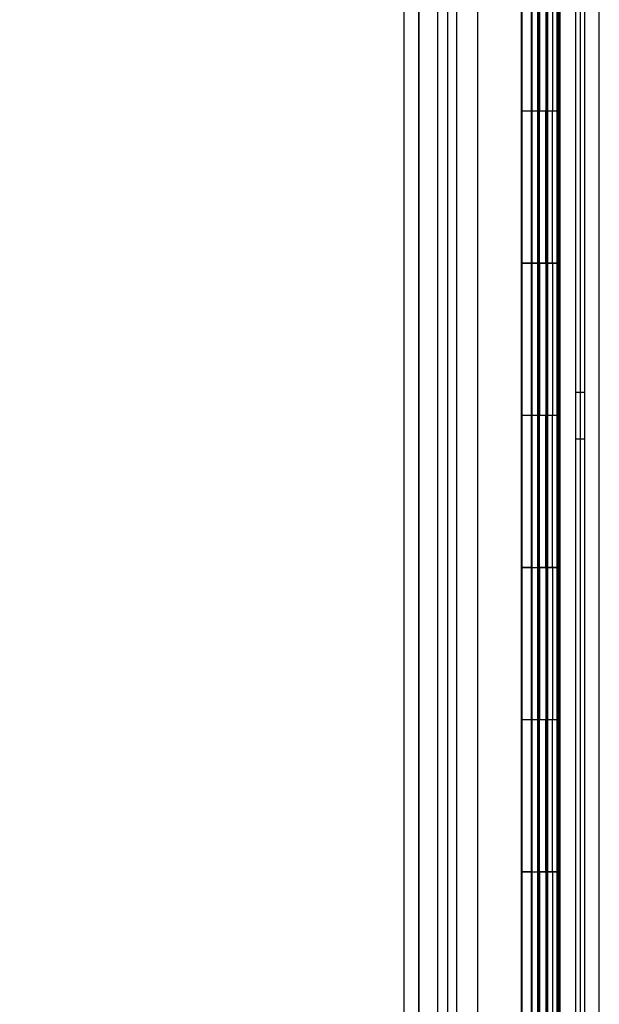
# Model space of a CAD drawing. Header units: inches. Extents: x 1 to 359, y -2 to 239.
# Tile 69 of 83: x 196.98 to 200.79, y 84.3 to 90.77. Entities that reach past the tile are written whole.
import ezdxf
from ezdxf.enums import TextEntityAlignment as Align
from ezdxf.lldxf.tags import DXFTag

# ---------------------------------------------------------------- set-up
doc = ezdxf.new("R2010")
doc.units = ezdxf.units.IN
doc.header["$MEASUREMENT"] = 0
for name, color, linetype in [('COM54746-60', 7, 'Continuous'), ('COM70220', 7, 'Continuous'), ('COM70739-9', 7, 'Continuous'), ('COM70839-3', 7, 'Continuous'), ('COM71196-8', 7, 'Continuous'), ('COM71301-3', 7, 'Continuous'), ('Default', 7, 'Continuous')]:
    doc.layers.add(name, color=color, linetype=linetype)
doc.styles.add('SEACAD_Times_New_Roman', font='times.ttf')
tags = doc.linetypes.add('HIDDEN2', pattern=[0.1875, 0.125, -0.0625]).pattern_tags.tags
tags[6:7] = [DXFTag(74, 4), DXFTag(75, 0), DXFTag(340, '0'), DXFTag(46, 0.0), DXFTag(50, 0.0), DXFTag(44, 0.0), DXFTag(45, 0.0)]
tags[4:5] = [DXFTag(74, 4), DXFTag(75, 0), DXFTag(340, '0'), DXFTag(46, 0.0), DXFTag(50, 0.0), DXFTag(44, 0.0), DXFTag(45, 0.0)]
doc.dimstyles.new('HAMMOND_(STH_-_540x360)', dxfattribs={"dimtxt": 2, "dimasz": 2.5, "dimexe": 1, "dimexo": 1, "dimgap": 0.5, "dimtad": 0, "dimtih": 1, "dimtoh": 1, "dimzin": 0, "dimdsep": 46, "dimtxsty": 'SEACAD_Times_New_Roman', "dimblk1": '_SE_FILLED', "dimblk2": '_SE_FILLED', "dimsah": 1, "dimcen": 1, "dimadec": 0, "dimazin": 0, "dimtfac": 0.8, "dimtofl": 0, "dimtmove": 0, "dimatfit": 3, "dimfxl": 1, "dimtolj": 1, "dimtzin": 0, "dimarcsym": 0})

# ---------------------------------------------------------------- blocks, each defined once
blk = doc.blocks.new('SE4')
at = {"layer": 'COM54746-60', "color": 7, "linetype": 'HIDDEN2'}
for p, q in [((199.7921, 139.1733), (199.7921, 79.1733)), ((200.6328, 139.1733), (200.6328, 79.1733)), ((200.3468, 138.1732), (200.3468, 79.1733)), ((200.4468, 79.1733), (200.4468, 138.1732)), ((200.3418, 91.1733), (200.3418, 90.1733)), ((200.3861, 90.1733), (200.3861, 91.1723)), ((200.3918, 90.1733), (200.3918, 91.1723)), ((200.3968, 91.1733), (200.3968, 90.1733)), ((200.4382, 91.1733), (200.4382, 90.1733)), ((200.4518, 90.1733), (200.4518, 91.1723)), ((200.5138, 90.1733), (200.5138, 91.1723)), ((200.5228, 91.1733), (200.5228, 90.1733)), ((200.5272, 90.1733), (200.5272, 91.1733)), ((200.5318, 90.1733), (200.5318, 91.1733)), ((200.3418, 90.1733), (200.3418, 89.1723)), ((200.3861, 90.1733), (200.3861, 89.1723)), ((200.3918, 90.1733), (200.3918, 89.1723)), ((200.3968, 89.1733), (200.3968, 90.1733)), ((200.4382, 89.1733), (200.4382, 90.1733)), ((200.4518, 89.1723), (200.4518, 90.1733)), ((200.4832, 89.1733), (200.4832, 90.1733)), ((200.5318, 90.1733), (200.5272, 90.1733)), ((200.5318, 89.1733), (200.5318, 90.1733)), ((200.3418, 89.1743), (200.2798, 89.1743)), ((200.3418, 89.1743), (200.3861, 89.1743)), ((200.3418, 89.1733), (200.3418, 88.1733)), ((200.5138, 89.1743), (200.3861, 89.1743)), ((200.3861, 88.1733), (200.3861, 89.1723)), ((200.3918, 88.1733), (200.3918, 89.1723)), ((200.3968, 89.1733), (200.3968, 88.1733)), ((200.4382, 89.1733), (200.4382, 88.1733)), ((200.4518, 88.1733), (200.4518, 89.1723)), ((200.5138, 89.1723), (200.5138, 89.1733)), ((200.5138, 88.1733), (200.5138, 89.1723)), ((200.5228, 89.1733), (200.5228, 88.1733)), ((200.5318, 89.1733), (200.5272, 89.1733)), ((200.5272, 88.1733), (200.5272, 89.1733)), ((200.5318, 88.1733), (200.5318, 89.1733)), ((200.6948, 88.3253), (200.6328, 88.3253)), ((200.3418, 88.1733), (200.3418, 87.1723)), ((200.3861, 88.1733), (200.3861, 87.1723)), ((200.3918, 88.1733), (200.3918, 87.1723)), ((200.3968, 87.1733), (200.3968, 88.1733)), ((200.4382, 87.1733), (200.4382, 88.1733)), ((200.4518, 87.1723), (200.4518, 88.1733)), ((200.4832, 87.1733), (200.4832, 88.1733)), ((200.5318, 88.1733), (200.5272, 88.1733)), ((200.5318, 87.1733), (200.5318, 88.1733)), ((200.6328, 88.0213), (200.6948, 88.0213)), ((200.3418, 87.1743), (200.2798, 87.1743)), ((200.3418, 87.1743), (200.3861, 87.1743)), ((200.3418, 87.1733), (200.3418, 86.1733)), ((200.5138, 87.1743), (200.3861, 87.1743)), ((200.3861, 86.1733), (200.3861, 87.1723)), ((200.3918, 86.1733), (200.3918, 87.1723)), ((200.3968, 87.1733), (200.3968, 86.1733)), ((200.4382, 87.1733), (200.4382, 86.1733)), ((200.4518, 86.1733), (200.4518, 87.1723)), ((200.5138, 87.1723), (200.5138, 87.1733)), ((200.5138, 86.1733), (200.5138, 87.1723)), ((200.5228, 87.1733), (200.5228, 86.1733)), ((200.5318, 87.1733), (200.5272, 87.1733)), ((200.5272, 86.1733), (200.5272, 87.1733)), ((200.5318, 86.1733), (200.5318, 87.1733)), ((200.3418, 86.1733), (200.3418, 85.1723)), ((200.3861, 86.1733), (200.3861, 85.1723)), ((200.3918, 86.1733), (200.3918, 85.1723)), ((200.3968, 85.1733), (200.3968, 86.1733)), ((200.4382, 85.1733), (200.4382, 86.1733)), ((200.4518, 85.1723), (200.4518, 86.1733)), ((200.4832, 85.1733), (200.4832, 86.1733)), ((200.5318, 86.1733), (200.5272, 86.1733)), ((200.5318, 85.1733), (200.5318, 86.1733)), ((200.3418, 85.1743), (200.2798, 85.1743)), ((200.3418, 85.1743), (200.3861, 85.1743)), ((200.3418, 85.1733), (200.3418, 84.1733)), ((200.5138, 85.1743), (200.3861, 85.1743)), ((200.3861, 84.1733), (200.3861, 85.1723)), ((200.3918, 84.1733), (200.3918, 85.1723)), ((200.3968, 85.1733), (200.3968, 84.1733)), ((200.4382, 85.1733), (200.4382, 84.1733)), ((200.4518, 84.1733), (200.4518, 85.1723)), ((200.5138, 85.1723), (200.5138, 85.1733)), ((200.5138, 84.1733), (200.5138, 85.1723)), ((200.5228, 85.1733), (200.5228, 84.1733)), ((200.5318, 85.1733), (200.5272, 85.1733)), ((200.5272, 84.1733), (200.5272, 85.1733)), ((200.5318, 84.1733), (200.5318, 85.1733))]:
    blk.add_line(p, q, dxfattribs=at)
at = {"layer": 'COM54746-60', "color": 7, "linetype": 'Continuous'}
for p, q in [((200.2798, 91.1733), (200.2798, 90.1733)), ((200.4832, 91.1733), (200.4832, 90.1733)), ((200.2798, 90.1733), (200.2798, 89.1723)), ((200.4832, 90.1733), (200.2798, 90.1733)), ((200.4832, 90.1733), (200.2798, 90.1733)), ((200.5272, 90.1733), (200.4832, 90.1733)), ((200.5138, 89.1733), (200.5138, 90.1733)), ((200.5228, 89.1733), (200.5228, 90.1733)), ((200.5272, 90.1733), (200.5272, 89.1733)), ((200.4832, 89.1733), (200.2798, 89.1733)), ((200.2798, 89.1733), (200.2798, 88.1733)), ((200.5138, 89.1723), (200.2798, 89.1723)), ((200.4832, 89.1733), (200.4832, 88.1733)), ((200.5272, 89.1733), (200.4832, 89.1733)), ((200.2798, 88.1733), (200.2798, 87.1723)), ((200.4832, 88.1733), (200.2798, 88.1733)), ((200.4832, 88.1733), (200.2798, 88.1733)), ((200.5272, 88.1733), (200.4832, 88.1733)), ((200.5138, 87.1733), (200.5138, 88.1733)), ((200.5228, 87.1733), (200.5228, 88.1733)), ((200.5272, 88.1733), (200.5272, 87.1733)), ((200.4832, 87.1733), (200.2798, 87.1733)), ((200.2798, 87.1733), (200.2798, 86.1733)), ((200.5138, 87.1723), (200.2798, 87.1723)), ((200.4832, 87.1733), (200.4832, 86.1733)), ((200.5272, 87.1733), (200.4832, 87.1733)), ((200.2798, 86.1733), (200.2798, 85.1723)), ((200.4832, 86.1733), (200.2798, 86.1733)), ((200.4832, 86.1733), (200.2798, 86.1733)), ((200.5272, 86.1733), (200.4832, 86.1733)), ((200.5138, 85.1733), (200.5138, 86.1733)), ((200.5228, 85.1733), (200.5228, 86.1733)), ((200.5272, 86.1733), (200.5272, 85.1733)), ((200.4832, 85.1733), (200.2798, 85.1733)), ((200.2798, 85.1733), (200.2798, 84.1733)), ((200.5138, 85.1723), (200.2798, 85.1723)), ((200.4832, 85.1733), (200.4832, 84.1733)), ((200.5272, 85.1733), (200.4832, 85.1733))]:
    blk.add_line(p, q, dxfattribs=at)
at = {"layer": 'COM70220', "color": 7, "linetype": 'HIDDEN2'}
for p, q in [((199.6038, 78.6073), (199.6038, 139.6673)), ((199.6048, 78.6073), (199.6048, 139.6673)), ((199.6068, 78.6073), (199.6068, 139.6673)), ((199.8528, 78.6073), (199.8528, 139.6673))]:
    blk.add_line(p, q, dxfattribs=at)
at = {"layer": 'COM70739-9', "color": 7, "linetype": 'HIDDEN2'}
blk.add_line((200.6648, 139.3743), (200.6648, 78.7543), dxfattribs=at)
at = {"layer": 'COM70839-3', "color": 7, "linetype": 'HIDDEN2'}
for p, q in [((200.4476, 80.4013), (200.4508, 108.3037)), ((200.5196, 80.4013), (200.5228, 108.3036)), ((200.4476, 80.2938), (200.4508, 108.1961)), ((200.5196, 80.2938), (200.5228, 108.1961)), ((199.9915, 106.0435), (199.9886, 80.4014)), ((199.9915, 105.936), (199.9886, 80.2939))]:
    blk.add_line(p, q, dxfattribs=at)
at = {"layer": 'COM71196-8', "color": 7, "linetype": 'Continuous'}
for p, q in [((200.2778, 78.0024), (200.2778, 140.3442)), ((199.5078, 78.0973), (199.5078, 140.2493))]:
    blk.add_line(p, q, dxfattribs=at)
at = {"layer": 'COM71196-8', "color": 7, "linetype": 'HIDDEN2'}
for p, q in [((199.6028, 78.0973), (199.6028, 140.2493)), ((200.3828, 139.8143), (200.3828, 78.3143))]:
    blk.add_line(p, q, dxfattribs=at)
at = {"layer": 'COM71301-3', "color": 7, "linetype": 'HIDDEN2'}
for p, q in [((199.7278, 78.4093), (199.7278, 139.7193)), ((200.7898, 78.4093), (200.7898, 139.7193))]:
    blk.add_line(p, q, dxfattribs=at)
at = {"layer": 'COM71301-3', "color": 7, "linetype": 'Continuous'}
blk.add_line((200.6948, 78.4093), (200.6948, 139.7193), dxfattribs=at)
blk = doc.blocks.new('DMBLK113')
at = {"layer": 'Default', "linetype": 'Continuous', "transparency": 16777216}
for points in [[(181.3167, 137.9393), (182.15, 137.9393), (181.7333, 140.4393)], [(181.3167, 80.4073), (181.7333, 77.9073), (182.15, 80.4073)]]:
    blk.add_hatch(color=7, dxfattribs=at).paths.add_polyline_path(points)
at = {"layer": 'Default', "color": 7, "linetype": 'Continuous', "transparency": 16777216}
for p, q in [((198.6978, 140.4393), (180.7333, 140.4393)), ((181.7333, 140.4393), (181.7333, 110.8733)), ((181.7333, 104.4733), (181.7333, 77.9073)), ((198.6978, 77.9073), (180.7333, 77.9073))]:
    blk.add_line(p, q, dxfattribs=at)
at = {"layer": 'Default', "color": 7, "linetype": 'Continuous', "transparency": 16777216, "style": 'SEACAD_Times_New_Roman'}
for s, p in [('62.53', (178.321, 110.1733)), ('DOOR', (177.539, 107.1733))]:
    blk.add_text(s, height=2, dxfattribs=at).set_placement(p, align=Align.TOP_LEFT)
blk = doc.blocks.new('_SE_FILLED')
at = {"color": 0}
blk.add_line((0, 0), (-1, 0), dxfattribs=at)
blk.add_solid([(0, 0), (-1, -0.1665), (-1, 0.1665), (0, 0)], dxfattribs=at)
blk = doc.blocks.new('DMBLK125')
at = {"layer": 'Default', "linetype": 'Continuous', "transparency": 16777216}
for points in [[(191.644, 106.255), (192.4773, 106.255), (192.0606, 108.755)], [(191.644, 80.4073), (192.0606, 77.9073), (192.4773, 80.4073)]]:
    blk.add_hatch(color=7, dxfattribs=at).paths.add_polyline_path(points)
at = {"layer": 'Default', "color": 7, "linetype": 'Continuous', "transparency": 16777216}
for p, q in [((198.0728, 108.755), (191.0606, 108.755)), ((192.0606, 95.0312), (192.0606, 108.755)), ((192.0606, 77.9073), (192.0606, 88.6312)), ((198.6978, 77.9073), (191.0606, 77.9073))]:
    blk.add_line(p, q, dxfattribs=at)
at = {"layer": 'Default', "color": 7, "linetype": 'Continuous', "transparency": 16777216, "style": 'SEACAD_Times_New_Roman'}
for s, p in [('30.85', (188.6483, 94.3312)), ('TYP', (189.2644, 91.3312))]:
    blk.add_text(s, height=2, dxfattribs=at).set_placement(p, align=Align.TOP_LEFT)

msp = doc.modelspace()

# ---------------------------------------------------------------- block references
at = {"layer": 'Default'}
msp.add_blockref('SE4', (0, 0), dxfattribs=at)

# ---------------------------------------------------------------- dimensions: what is measured, and where the dimension line sits
at = {"layer": 'Default', "color": 7, "linetype": 'Continuous'}
for base, p1, p2, angle, text, picture, middle, dimtype in [((181.7333, 140.4393), (199.6978, 140.4393), (199.6978, 77.9073), 270, '\\A1;<>\\PDOOR', 'DMBLK113', (181.7333, 109.1733), 161), ((192.0606, 108.755), (199.6978, 77.9073), (199.0728, 108.755), 90, '\\A1;<>\\PTYP', 'DMBLK125', (192.0606, 93.3312), 160)]:
    dim = msp.add_linear_dim(base=base, p1=p1, p2=p2, angle=angle, text=text, dimstyle='HAMMOND_(STH_-_540x360)', dxfattribs=at)
    dim.commit()
    dim.dimension.update_dxf_attribs({"geometry": picture, "text_midpoint": middle, "dimtype": dimtype})

doc.saveas('drawing.dxf')
